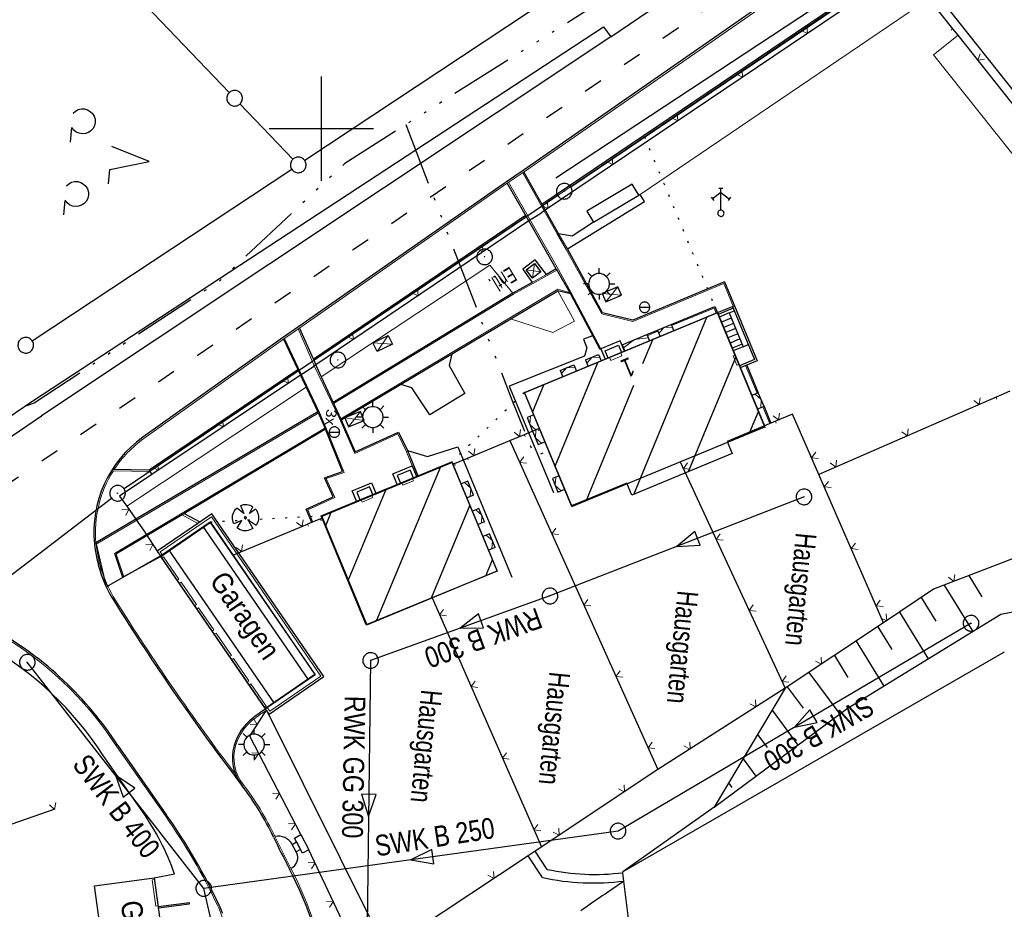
# Model space of a CAD drawing. Extents: x 510932 to 511602, y 463659 to 464636.
# Tile 62 of 81: x 511071 to 511165, y 464425 to 464510. Entities that reach past the tile are written whole.
import ezdxf

# ---------------------------------------------------------------- set-up
doc = ezdxf.new("R2010")
doc.units = 0
doc.header["$LTSCALE"] = 10
doc.header["$MEASUREMENT"] = 0
for name, pattern in [('ACAD_ISO03W100', [30, 12, -18]), ('ACAD_ISO14W100', [25.5, 12, -3, 0.5, -3, 0.5, -3, 0.5, -3]), ('HIDDEN', [0.375, 0.25, -0.125]), ('LT00', [0]), ('PUNKTX2_STR', [0.6, 0.1, -0.5])]:
    doc.linetypes.add(name, pattern=pattern)
doc.layers.get('0').update_dxf_attribs({"linetype": 'LT00'})
for name, color, linetype in [('--EL_DFK_AB_L', 21, 'LT00'), ('--EL_DFK_AB_P', 7, 'LT00'), ('ABWASSERLTG', 24, 'LT00'), ('ABWASSERLTG_FLIEßPF', 26, 'Continuous'), ('ABWASSERLTG_TEXT', 26, 'Continuous'), ('AM_ BÄUME', 250, 'Continuous'), ('AM_AUFNAHME_SYMBOLE', 130, 'Continuous'), ('AM_BOESCH_SCHRAFFUR', 250, 'Continuous'), ('AM_KA_PRUF', 182, 'LT00'), ('AM_STR_LEUC', 80, 'LT00'), ('AM_TEXT_PLANINHALT', 255, 'Continuous'), ('AM_TREPPENSTUFEN', 1, 'Continuous'), ('AM_W_OB_HY', 130, 'LT00'), ('AM_W_SCHIEB', 130, 'LT00'), ('AM_ZAUN', 40, 'Continuous'), ('DFK_AB_L', 21, 'LT00'), ('DFK_AB_P', 7, 'LT00'), ('DFK_BEB_SCHR', 254, 'LT00'), ('DFK_BEBAUUNG', 250, 'LT00'), ('DFK_GZPKT', 250, 'LT00'), ('DFK_HAUSNR', 250, 'LT00'), ('DFK_KATASTER', 250, 'LT00'), ('DFK_NUTZUNG', 250, 'LT00'), ('DFK_NUTZUNGSGRENZE', 70, 'PUNKTX2_STR'), ('DFK_TOPO-ANL', 252, 'LT00'), ('TELEKOM', 210, 'ACAD_ISO14W100'), ('V104_RASTER', 250, 'LT00'), ('WASSERLTG', 130, 'ACAD_ISO03W100')]:
    doc.layers.add(name, color=color, linetype=linetype)
for name, color, linetype, lineweight in [('AM_LINIEN', 1, 'Continuous', 25), ('AM_LINIEN_BELAEGE', 1, 'Continuous', 13), ('AM_LINIEN_DUENN', 1, 'Continuous', 9)]:
    doc.layers.add(name, color=color, linetype=linetype, lineweight=lineweight)
doc.styles.add('1', font='ARIAL.TTF', dxfattribs={"width": 0.8, "height": 1.8})
doc.styles.add('9', font='ARIAL.TTF')
doc.styles.get("Standard").update_dxf_attribs({"font": 'ARIAL.TTF'})
doc.styles.add('Versorgungsltg', font='ARIAL.TTF', dxfattribs={"width": 0.8, "height": 2})

# ---------------------------------------------------------------- blocks, each defined once
blk = doc.blocks.new('SYMB7010')
at = {"color": 0, "linetype": 'ByBlock'}
for points in [[(-0.031408, 0.499213), (-0.093728, 0.49134), (-0.15457, 0.475719), (-0.212975, 0.452595), (-0.268021, 0.422333), (-0.31884, 0.385411), (-0.36463, 0.342411), (-0.40467, 0.29401), (-0.438329, 0.240973), (-0.465074, 0.184136), (-0.484486, 0.124395), (-0.496256, 0.062692), (-0.5002, 0)], [(-0.5002, 0), (-0.496256, -0.062692), (-0.484486, -0.124395), (-0.465075, -0.184136), (-0.438329, -0.240973), (-0.404671, -0.29401), (-0.36463, -0.342411), (-0.31884, -0.385411), (-0.268021, -0.422333), (-0.212975, -0.452595), (-0.154571, -0.475719), (-0.093728, -0.49134), (-0.031408, -0.499213), (0.031408, -0.499213)], [(0.5002, 0), (0.496256, 0.062692), (0.484485, 0.124395), (0.465074, 0.184136), (0.438329, 0.240973), (0.40467, 0.29401), (0.36463, 0.342411), (0.31884, 0.385411), (0.268021, 0.422333), (0.212975, 0.452595), (0.15457, 0.475719), (0.093728, 0.49134), (0.031408, 0.499213), (-0.031408, 0.499213)], [(0.031408, -0.499213), (0.093728, -0.491341), (0.15457, -0.475719), (0.212975, -0.452595), (0.268021, -0.422333), (0.31884, -0.385411), (0.36463, -0.342411), (0.404671, -0.294011), (0.438329, -0.240974), (0.465075, -0.184136), (0.484486, -0.124395), (0.496256, -0.062692), (0.500201, 0)]]:
    blk.add_lwpolyline(points, dxfattribs=at)
blk = doc.blocks.new('SYMB0003')
at = {"color": 0, "linetype": 'ByBlock'}
for p, q in [((-0.015712, 0), (0.010166, 0.012015)), ((0, -0.021257), (-0.015712, 0)), ((0.010166, 0.012015), (0, -0.021257))]:
    blk.add_line(p, q, dxfattribs=at)
for points in [[(-0.031395, 0.499013), (-0.093691, 0.491144), (-0.154509, 0.475528), (-0.21289, 0.452414), (-0.267913, 0.422164), (-0.318712, 0.385257), (-0.364484, 0.342274), (-0.404509, 0.293893), (-0.438154, 0.240877), (-0.464888, 0.184062), (-0.484292, 0.124345), (-0.496058, 0.062667), (-0.5, 0)], [(-0.5, 0), (-0.496058, -0.062667), (-0.484292, -0.124345), (-0.464888, -0.184062), (-0.438154, -0.240877), (-0.404509, -0.293893), (-0.364485, -0.342274), (-0.318712, -0.385257), (-0.267914, -0.422164), (-0.21289, -0.452414), (-0.154509, -0.475529), (-0.093691, -0.491144), (-0.031395, -0.499014), (0.031395, -0.499014)], [(0.5, 0), (0.496057, 0.062667), (0.484292, 0.124345), (0.464888, 0.184062), (0.438153, 0.240877), (0.404509, 0.293893), (0.364484, 0.342274), (0.318712, 0.385257), (0.267913, 0.422164), (0.21289, 0.452414), (0.154509, 0.475528), (0.093691, 0.491144), (0.031395, 0.499013), (-0.031395, 0.499013)], [(0.031395, -0.499014), (0.093691, -0.491144), (0.154509, -0.475529), (0.21289, -0.452414), (0.267914, -0.422164), (0.318712, -0.385257), (0.364485, -0.342274), (0.404509, -0.293893), (0.438154, -0.240877), (0.464889, -0.184062), (0.484292, -0.124345), (0.496058, -0.062667), (0.5, 0)]]:
    blk.add_lwpolyline(points, dxfattribs=at)
blk = doc.blocks.new('ABWASSER-FLIEßPF')
at = {"layer": 'ABWASSERLTG_FLIEßPF'}
for p, q in [((0, 0), (-2.109, 0.703)), ((-2.109, 0.703), (-2.109, -0.703)), ((-2.109, -0.703), (0, 0))]:
    blk.add_line(p, q, dxfattribs=at)
blk = doc.blocks.new('ZAUN500', base_point=(511218.882141, 464350.898764))
at = {"layer": 'AM_ZAUN', "lineweight": 0}
for q in [(511218.552141, 464351.470341), (511219.212141, 464351.470341)]:
    blk.add_line((511218.882141, 464350.898764), q, dxfattribs=at)
blk = doc.blocks.new('SYMB1122')
at = {"color": 0, "linetype": 'ByBlock'}
for p, q in [((0.311075, 0.391979), (0.09863, 0.092887)), ((0.09863, 0.092887), (0.418246, 0.260377)), ((-0.475333, -0.172973), (-0.166954, -0.06134)), ((-0.166954, -0.06134), (-0.386962, -0.319059)), ((0.008901, -0.038997), (0.02494, -0.031273)), ((0.377481, -0.336756), (0.093097, -0.145464)), ((0.093097, -0.145464), (0.215406, -0.456826)), ((0.022929, -0.501191), (-0.043246, -0.49913))]:
    blk.add_line(p, q, dxfattribs=at)
for points in [[(-0.316293, 0.394214), (-0.150355, 0.155979), (-0.405806, 0.30112)], [(-0.316355, 0.394287), (-0.266036, 0.429988), (-0.211684, 0.459185), (-0.154136, 0.481431), (-0.094277, 0.496382), (-0.033028, 0.50381), (0.028669, 0.503599)], [(0.028669, 0.503599), (0.089866, 0.495753), (0.149621, 0.480392), (0.207015, 0.457753), (0.261166, 0.428184), (0.31124, 0.39214)], [(-0.508141, 0.010932), (-0.503002, 0.073258), (-0.489922, 0.134413), (-0.469118, 0.19339), (-0.440931, 0.249215), (-0.405825, 0.300971)], [(-0.475728, -0.172816), (-0.494391, -0.113127), (-0.505255, -0.05154), (-0.508141, 0.010932)], [(-0.02494, 0.031273), (-0.036039, 0.017355), (-0.04, 0)], [(-0.04, 0), (-0.036039, -0.017355), (-0.02494, -0.031273), (-0.008901, -0.038997), (0.008901, -0.038997)], [(0.008901, 0.038997), (-0.008901, 0.038997), (-0.02494, 0.031273)], [(0.04, 0), (0.036039, 0.017355), (0.02494, 0.031273), (0.008901, 0.038997)], [(0.02494, -0.031273), (0.036039, -0.017355), (0.04, 0)], [(0.418338, 0.260323), (0.450658, 0.204641), (0.475368, 0.14519), (0.492037, 0.083003), (0.500376, 0.019163), (0.500238, -0.045218), (0.491628, -0.109022), (0.474694, -0.171137), (0.449731, -0.230483), (0.417173, -0.286026), (0.377588, -0.336801)], [(-0.043246, -0.49913), (-0.108608, -0.48859), (-0.172076, -0.469745), (-0.232599, -0.442906), (-0.289176, -0.408519), (-0.340869, -0.367153), (-0.386823, -0.319492)], [(0.215414, -0.456858), (0.153338, -0.479878), (0.088821, -0.494738), (0.022929, -0.501191)]]:
    blk.add_lwpolyline(points, dxfattribs=at)
blk = doc.blocks.new('SYMB0704')
at = {"color": 0, "linetype": 'ByBlock'}
for p, q in [((-0.070711, 0.070711), (-0.106066, 0.106066)), ((0, 0.1), (0, 0.15)), ((0.070711, 0.070711), (0.106066, 0.106066)), ((-0.1, 0), (-0.15, 0)), ((0.1, 0), (0.15, 0)), ((-0.070711, -0.070711), (-0.106066, -0.106066)), ((0.070711, -0.070711), (0.106066, -0.106066)), ((0, -0.1), (0, -0.15))]:
    blk.add_line(p, q, dxfattribs=at)
for points in [[(0.014231, 0.098982), (-0.014232, 0.098982), (-0.041542, 0.090963), (-0.065486, 0.075575), (-0.084125, 0.054064), (-0.095949, 0.028173), (-0.1, 0)], [(0.1, 0), (0.095949, 0.028173), (0.084125, 0.054064), (0.065486, 0.075575), (0.041542, 0.090963), (0.014231, 0.098982)], [(-0.1, 0), (-0.095949, -0.028173), (-0.084125, -0.054064), (-0.065486, -0.075575), (-0.041541, -0.090963), (-0.014231, -0.098982), (0.014232, -0.098982), (0.041542, -0.090963), (0.065486, -0.075575), (0.084125, -0.054064), (0.095949, -0.028173), (0.1, 0)]]:
    blk.add_lwpolyline(points, dxfattribs=at)
blk = doc.blocks.new('SYMB1119')
at = {"color": 0, "linetype": 'ByBlock'}
blk.add_line((-0.5, 0), (0.5, 0), dxfattribs=at)
for points in [[(-0.031395, 0.499013), (-0.093691, 0.491144), (-0.154509, 0.475528), (-0.21289, 0.452414), (-0.267913, 0.422164), (-0.318712, 0.385257), (-0.364484, 0.342274), (-0.404509, 0.293893), (-0.438154, 0.240877), (-0.464888, 0.184062), (-0.484292, 0.124345), (-0.496058, 0.062667), (-0.5, 0)], [(-0.5, 0), (-0.496058, -0.062667), (-0.484292, -0.124345), (-0.464888, -0.184062), (-0.438154, -0.240877), (-0.404509, -0.293893), (-0.364485, -0.342274), (-0.318712, -0.385257), (-0.267914, -0.422164), (-0.21289, -0.452414), (-0.154509, -0.475529), (-0.093691, -0.491144), (-0.031395, -0.499014), (0.031395, -0.499014)], [(0.5, 0), (0.496057, 0.062667), (0.484292, 0.124345), (0.464888, 0.184062), (0.438153, 0.240877), (0.404509, 0.293893), (0.364484, 0.342274), (0.318712, 0.385257), (0.267913, 0.422164), (0.21289, 0.452414), (0.154509, 0.475528), (0.093691, 0.491144), (0.031395, 0.499013), (-0.031395, 0.499013)], [(0.031395, -0.499014), (0.093691, -0.491144), (0.154509, -0.475529), (0.21289, -0.452414), (0.267914, -0.422164), (0.318712, -0.385257), (0.364485, -0.342274), (0.404509, -0.293893), (0.438154, -0.240877), (0.464889, -0.184062), (0.484292, -0.124345), (0.496058, -0.062667), (0.5, 0)]]:
    blk.add_lwpolyline(points, dxfattribs=at)
blk = doc.blocks.new('SYMB1247')
at = {"color": 0, "linetype": 'ByBlock'}
for p, q in [((0, 1), (-0.4, 0.7)), ((-0.1, 1.2), (0.1, 1.2)), ((0, 0.15), (0, 1.2)), ((0, 1), (0.4, 0.7)), ((-0.46, 0.78), (-0.34, 0.62)), ((0.46, 0.78), (0.34, 0.62)), ((0.026047, 0.147721), (-0.008722, 0.149746))]:
    blk.add_line(p, q, dxfattribs=at)
for points in [[(-0.008722, 0.149746), (-0.04302, 0.143698), (-0.075, 0.129904), (-0.102936, 0.109106), (-0.125323, 0.082426), (-0.140954, 0.051303), (-0.148986, 0.017414), (-0.148986, -0.017414)], [(-0.008722, -0.149746), (0.026047, -0.147721), (0.059412, -0.137732), (0.089574, -0.120318), (0.114907, -0.096418), (0.134045, -0.06732), (0.145957, -0.034592), (0.15, 0)], [(0.15, 0), (0.145957, 0.034592), (0.134045, 0.06732), (0.114907, 0.096418), (0.089574, 0.120318), (0.059412, 0.137732), (0.026047, 0.147721)], [(-0.148986, -0.017414), (-0.140954, -0.051303), (-0.125323, -0.082426), (-0.102936, -0.109106), (-0.075, -0.129904), (-0.04302, -0.143698), (-0.008722, -0.149746)]]:
    blk.add_lwpolyline(points, dxfattribs=at)
blk = doc.blocks.new('SYMB7201')
at = {"color": 0, "linetype": 'ByBlock'}
for p, q in [((0, 0.385), (-0.11, 0.015)), ((-0.255, -0.385), (-0.115, -0.385)), ((0.445, -0.385), (0.585, -0.385))]:
    blk.add_line(p, q, dxfattribs=at)
for points in [[(0.25, 0.015), (0.11, 0.015), (0, 0.385)], [(-0.393816, -0.383308), (-0.416239, -0.362945), (-0.432849, -0.337617), (-0.442589, -0.308936), (-0.444836, -0.27873), (-0.439449, -0.248923), (-0.426769, -0.221415), (-0.407606, -0.197958), (-0.38318, -0.180047), (-0.355047, -0.168823), (-0.325, -0.165), (-0.294953, -0.168823), (-0.26682, -0.180047), (-0.242394, -0.197959), (-0.223231, -0.221415), (-0.210551, -0.248923), (-0.205164, -0.27873), (-0.207411, -0.308936), (-0.21715, -0.337617), (-0.233761, -0.362945), (-0.256184, -0.383308)], [(0.306185, -0.383308), (0.283761, -0.362945), (0.267151, -0.337617), (0.257411, -0.308936), (0.255164, -0.27873), (0.260552, -0.248923), (0.273231, -0.221415), (0.292394, -0.197958), (0.31682, -0.180047), (0.344953, -0.168823), (0.375, -0.165), (0.405047, -0.168823), (0.43318, -0.180047), (0.457606, -0.197959), (0.476769, -0.221415), (0.489449, -0.248923), (0.494836, -0.27873), (0.492589, -0.308936), (0.48285, -0.337617), (0.466239, -0.362945), (0.443816, -0.383308)]]:
    blk.add_lwpolyline(points, dxfattribs=at)

msp = doc.modelspace()

# ---------------------------------------------------------------- linework, layer by layer
at = {"layer": '--EL_DFK_AB_L'}
for p, q in [((511123.892, 464494.419), (511155.649, 464515.861)), ((511156.736, 464515.692), (511199.324, 464461.958)), ((511122.649, 464493.58), (511081.091, 464465.47)), ((511058.405, 464448.087), (511079.876, 464464.592))]:
    msp.add_line(p, q, dxfattribs=at)
at = {"layer": 'ABWASSERLTG'}
for points in [[(511122.459, 464495.266), (511184.549, 464536.203), (511213.131, 464554.116), (511242.238, 464572.608), (511281.604, 464584.406), (511284.616, 464595.971), (511318.785, 464591.232), (511361.253, 464589.505), (511391.403, 464589.083), (511423.016, 464589.189)], [(511146.248, 464464.7), (511121.906, 464455.203)], [(511121.906, 464455.203), (511104.719, 464449.018)], [(511162.256, 464452.582), (511128.43, 464432.666)], [(511088.727, 464427.175), (511071.822, 464448.848)], [(511104.719, 464449.018), (511104.254, 464413.503)], [(511128.43, 464432.666), (511088.727, 464427.175)], [(511094.977, 464400.131), (511088.727, 464427.175)]]:
    msp.add_lwpolyline(points, dxfattribs=at)
at = {"layer": 'AM_BOESCH_SCHRAFFUR'}
for p, q in [((511162.058, 464457.159), (511163.302, 464455.135)), ((511159.688, 464456.241), (511162.415, 464451.803)), ((511157.485, 464455.051), (511158.885, 464452.773)), ((511155.41, 464453.652), (511158.155, 464449.185)), ((511153.333, 464452.258), (511154.679, 464450.067)), ((511151.248, 464450.875), (511153.895, 464446.568)), ((511149.163, 464449.493), (511150.464, 464447.376)), ((511146.722, 464447.874), (511149.679, 464443.885)), ((511144.635, 464446.49), (511146.153, 464444.443)), ((511143.185, 464444.249), (511145.662, 464440.908)), ((511141.796, 464441.925), (511142.725, 464440.672)), ((511140.407, 464439.601), (511141.646, 464437.93)), ((511139.018, 464437.276), (511139.328, 464436.859))]:
    msp.add_line(p, q, dxfattribs=at)
at = {"layer": 'AM_LINIEN'}
for p, q in [((511121.136, 464492.75), (511155.727, 464516.163)), ((511119.408, 464495.833), (511121.456, 464492.179)), ((511119.876, 464491.147), (511117.805, 464494.77)), ((511129.787, 464494.688), (511125.442, 464492.084)), ((511130.422, 464493.628), (511129.787, 464494.688)), ((511126.077, 464491.024), (511130.422, 464493.628)), ((511099.211, 464477.91), (511119.567, 464491.688)), ((511121.456, 464492.179), (511122.723, 464489.918)), ((511125.442, 464492.084), (511126.077, 464491.024)), ((511119.876, 464491.147), (511099.459, 464477.344)), ((511120.167, 464491.344), (511119.876, 464491.147)), ((511122.508, 464486.544), (511119.876, 464491.147)), ((511120.496, 464487.426), (511119.303, 464486.511)), ((511119.635, 464486.471), (511120.437, 464487.069)), ((511120.437, 464487.069), (511121.035, 464486.267)), ((511121.581, 464486.012), (511120.496, 464487.426)), ((511119.303, 464486.511), (511120.206, 464485.26)), ((511120.233, 464485.669), (511119.635, 464486.471)), ((511121.035, 464486.267), (511120.233, 464485.669)), ((511122.508, 464486.544), (511121.581, 464486.012)), ((511122.508, 464486.544), (511123.858, 464484.152)), ((511120.206, 464485.26), (511118.343, 464484.236)), ((511138.618, 464485.302), (511139.576, 464483.023)), ((511118.343, 464484.236), (511101.115, 464473.755)), ((511101.907, 464472.087), (511122.674, 464484.465)), ((511123.858, 464484.152), (511122.674, 464484.465)), ((511123.858, 464484.152), (511126.676, 464478.846)), ((511128.402, 464484.837), (511126.915, 464484.192)), ((511126.915, 464484.192), (511127.261, 464483.394)), ((511127.261, 464483.394), (511128.748, 464484.039)), ((511128.748, 464484.039), (511128.402, 464484.837)), ((511139.391, 464482.947), (511139.576, 464483.023)), ((511139.576, 464483.023), (511141.759, 464477.745)), ((511137.953, 464482.35), (511119.474, 464474.684)), ((511133.518, 464481.227), (511137.697, 464482.96)), ((511137.697, 464482.96), (511137.95, 464482.349)), ((511137.947, 464482.364), (511139.391, 464482.947)), ((511137.947, 464482.364), (511137.953, 464482.35)), ((511142.484, 464471.428), (511137.953, 464482.35)), ((511139.067, 464482.33), (511138.124, 464481.939)), ((511139.067, 464482.33), (511139.562, 464482.535)), ((511139.067, 464482.33), (511140.412, 464479.088)), ((511139.391, 464482.947), (511141.503, 464477.856)), ((511132.196, 464480.678), (511133.518, 464481.227)), ((511133.518, 464481.227), (511133.772, 464480.616)), ((511097.909, 464480.885), (511099.459, 464477.344)), ((511128.828, 464479.281), (511131.179, 464480.256)), ((511131.179, 464480.256), (511132.196, 464480.678)), ((511131.179, 464480.256), (511131.432, 464479.645)), ((511132.196, 464480.678), (511132.242, 464480.568)), ((511132.242, 464480.568), (511132.45, 464480.067)), ((511096.287, 464479.958), (511082.887, 464470.411)), ((511096.357, 464479.811), (511097.99, 464476.375)), ((511104.941, 464479.48), (511106.41, 464480.173)), ((511105.333, 464478.65), (511104.941, 464479.48)), ((511106.802, 464479.343), (511105.333, 464478.65)), ((511106.41, 464480.173), (511106.802, 464479.343)), ((511125.987, 464480.143), (511125.107, 464479.803)), ((511125.107, 464479.803), (511125.452, 464478.978)), ((511128.635, 464479.66), (511126.787, 464478.893)), ((511129.051, 464478.657), (511128.635, 464479.66)), ((511128.798, 464479.269), (511128.828, 464479.281)), ((511128.828, 464479.281), (511129.082, 464478.67)), ((511140.412, 464479.088), (511140.907, 464479.293)), ((511125.452, 464478.978), (511125.23, 464478.198)), ((511125.303, 464477.833), (511126.563, 464478.356)), ((511126.563, 464478.356), (511126.822, 464477.732)), ((511126.787, 464478.893), (511126.676, 464478.846)), ((511126.787, 464478.893), (511127.203, 464477.89)), ((511140.412, 464479.088), (511139.469, 464478.697)), ((511125.23, 464478.198), (511118.003, 464475.308)), ((511122.875, 464476.826), (511124.186, 464477.37)), ((511124.186, 464477.37), (511124.445, 464476.746)), ((511125.303, 464477.833), (511125.561, 464477.209)), ((511141.503, 464477.856), (511140.065, 464477.259)), ((511141.759, 464477.745), (511140.142, 464477.074)), ((511083.506, 464467.28), (511097.735, 464476.911)), ((511099.459, 464477.344), (511099.254, 464477.206)), ((511099.459, 464477.344), (511099.524, 464477.195)), ((511099.524, 464477.195), (511099.992, 464476.193)), ((511122.875, 464476.826), (511123.134, 464476.202)), ((511140.769, 464477.335), (511141.869, 464474.684)), ((511097.99, 464476.375), (511098.158, 464476.022)), ((511098.158, 464476.022), (511098.535, 464475.224)), ((511099.992, 464476.193), (511101.907, 464472.087)), ((511098.535, 464475.224), (511099.655, 464472.848)), ((511118.003, 464475.308), (511122.235, 464465.107)), ((511119.474, 464474.684), (511124.005, 464463.762)), ((511141.869, 464474.684), (511141.241, 464474.423)), ((511142.417, 464473.363), (511141.869, 464474.684)), ((511164.661, 464474.252), (511147.672, 464466.859)), ((511099.655, 464472.848), (511082.227, 464462.551)), ((511099.655, 464472.848), (511100.381, 464471.177)), ((511103.762, 464472.877), (511102.259, 464472.282)), ((511104.1, 464472.024), (511103.762, 464472.877)), ((511142.417, 464473.363), (511141.789, 464473.102)), ((511142.417, 464473.363), (511143.077, 464471.772)), ((511101.907, 464472.087), (511103.254, 464469.032)), ((511102.259, 464472.282), (511102.597, 464471.429)), ((511102.597, 464471.429), (511104.1, 464472.024)), ((511145.154, 464472.633), (511143.504, 464471.949)), ((511147.672, 464466.859), (511145.154, 464472.633)), ((511100.381, 464471.177), (511086.649, 464462.993)), ((511120.751, 464471.215), (511120.89, 464471.272)), ((511124.005, 464463.762), (511142.484, 464471.428)), ((511114.002, 464468.419), (511118.061, 464470.1)), ((511118.061, 464470.1), (511119.457, 464470.679)), ((511118.061, 464470.1), (511132.248, 464438.557)), ((511108.25, 464469.134), (511109.278, 464466.652)), ((511113.07, 464469.498), (511118.238, 464457.02)), ((511112.549, 464468.007), (511100.049, 464462.83)), ((511116.86, 464457.599), (511112.549, 464468.007)), ((511134.393, 464468.072), (511144.451, 464446.368)), ((511079.972, 464467.354), (511083.506, 464467.28)), ((511083.506, 464467.28), (511083.551, 464467.129)), ((511083.551, 464467.129), (511083.743, 464466.841)), ((511112.743, 464467.898), (511112.604, 464467.84)), ((511114.033, 464466.199), (511113.406, 464465.94)), ((511114.582, 464464.872), (511114.033, 464466.199)), ((511153.881, 464452.621), (511147.672, 464466.859)), ((511114.582, 464464.872), (511113.955, 464464.612)), ((511115.101, 464463.593), (511114.483, 464463.337)), ((511115.638, 464462.299), (511115.101, 464463.593)), ((511082.227, 464462.551), (511078.402, 464460.292)), ((511086.649, 464462.993), (511080.31, 464459.213)), ((511086.849, 464463.111), (511088.341, 464462.293)), ((511089.507, 464463.08), (511088.168, 464462.16)), ((511100.235, 464447.476), (511089.507, 464463.08)), ((511099.919, 464462.587), (511100.116, 464462.669)), ((511100.049, 464462.83), (511104.36, 464452.422)), ((511115.638, 464462.299), (511115.02, 464462.043)), ((511088.168, 464462.16), (511084.279, 464459.485)), ((511084.61, 464458.985), (511089.353, 464462.246)), ((511089.353, 464462.246), (511099.401, 464447.631)), ((511091.512, 464459.105), (511098.68, 464462.074)), ((511083.072, 464461.309), (511084.279, 464459.485)), ((511116.112, 464461.173), (511115.487, 464460.914)), ((511116.654, 464459.864), (511116.112, 464461.173)), ((511084.279, 464459.485), (511084.61, 464458.985)), ((511116.654, 464459.864), (511116.029, 464459.605)), ((511080.31, 464459.213), (511081.034, 464457.025)), ((511084.61, 464458.985), (511081.034, 464457.025)), ((511094.658, 464444.37), (511084.61, 464458.985)), ((511104.36, 464452.422), (511116.86, 464457.599)), ((511165.103, 464453.455), (511190.009, 464458.305)), ((511110.61, 464455.01), (511121.078, 464431.142)), ((511150.397, 464444.418), (511165.103, 464453.455)), ((511165.443, 464449.808), (511128.879, 464428.754)), ((511099.401, 464447.631), (511094.658, 464444.37)), ((511094.998, 464443.876), (511100.235, 464447.476)), ((511144.451, 464446.368), (511137.629, 464434.952)), ((511094.998, 464443.876), (511094.658, 464444.37)), ((511137.629, 464434.952), (511150.397, 464444.418)), ((511093.142, 464441.761), (511094.738, 464444.243)), ((511094.738, 464444.243), (511106.19, 464421.259)), ((511098.041, 464432.324), (511093.142, 464441.761)), ((511080.495, 464440.877), (511085.172, 464434.2)), ((511137.629, 464434.952), (511128.879, 464428.754)), ((511074.453, 464434.755), (511060.256, 464429.843)), ((511097.424, 464432.003), (511098.041, 464432.324)), ((511098.041, 464432.324), (511098.798, 464430.868)), ((511097.195, 464431.395), (511097.618, 464431.63)), ((511097.59, 464430.684), (511097.195, 464431.395)), ((511098.181, 464430.547), (511097.424, 464432.003)), ((511097.618, 464431.63), (511097.994, 464430.908)), ((511097.994, 464430.908), (511097.59, 464430.684)), ((511098.798, 464430.868), (511098.181, 464430.547)), ((511103.869, 464420.169), (511098.798, 464430.868)), ((511121.187, 464428.215), (511119.805, 464430.297)), ((511121.628, 464428.997), (511120.471, 464430.739)), ((511083.975, 464428.195), (511085.919, 464428.579)), ((511128.888, 464428.681), (511128.879, 464428.754)), ((511128.99, 464427.876), (511128.888, 464428.681)), ((511078.271, 464427.431), (511083.975, 464428.195)), ((511079.032, 464421.749), (511078.271, 464427.431)), ((511083.975, 464428.195), (511085.537, 464416.527)), ((511130.688, 464414.494), (511128.99, 464427.876)), ((511087.364, 464425.8), (511084.349, 464425.399)), ((511084.4, 464425.31), (511087.377, 464425.706)), ((511087.377, 464425.706), (511087.364, 464425.8))]:
    msp.add_line(p, q, dxfattribs=at)
at = {"layer": 'AM_LINIEN', "linetype": 'HIDDEN'}
for p, q in [((511120.167, 464491.344), (511121.137, 464491.964)), ((511139.458, 464482.785), (511138.02, 464482.188)), ((511098.221, 464476.529), (511099.254, 464477.206)), ((511165.98, 464474.826), (511164.661, 464474.252)), ((511143.504, 464471.949), (511142.449, 464471.511)), ((511119.457, 464470.679), (511120.751, 464471.215)), ((511112.743, 464467.898), (511114.002, 464468.419)), ((511082.415, 464462.284), (511083.072, 464461.309)), ((511099.919, 464462.587), (511098.68, 464462.074))]:
    msp.add_line(p, q, dxfattribs=at)
at = {"layer": 'AM_LINIEN'}
for points in [[(511152.507, 464519.056), (511119.33, 464495.973), (511117.725, 464494.909), (511097.844, 464481.034), (511096.287, 464479.958)], [(511212.598, 464404.558), (511210.121, 464431.623), (511208.29, 464449.333), (511194.773, 464466.322), (511182.403, 464481.962), (511173.648, 464493.029), (511161.006, 464508.939), (511160.508, 464509.566), (511158.53, 464512.046), (511158.207, 464512.454), (511155.874, 464515.4), (511121.456, 464492.179), (511121.137, 464491.964)], [(511138.618, 464485.302), (511129.844, 464481.635), (511126.941, 464482.35), (511123.57, 464488.476), (511130.979, 464492.996), (511130.537, 464493.698), (511130.422, 464493.628)], [(511126.077, 464491.024), (511124.03, 464489.685), (511122.723, 464489.918)], [(511127.49, 464478.009), (511127.198, 464478.713), (511128.48, 464479.245), (511128.772, 464478.541)], [(511112.492, 464478.396), (511112.237, 464477.299), (511113.753, 464474.612), (511110.393, 464472.562), (511108.657, 464475.163), (511107.61, 464475.486)], [(511098.221, 464476.529), (511097.99, 464476.375), (511083.743, 464466.841), (511080.659, 464464.777), (511081.351, 464463.795), (511082.227, 464462.551), (511082.415, 464462.284)], [(511120.353, 464472.565), (511119.706, 464472.297), (511120.243, 464471.004), (511120.889, 464471.272)], [(511099.076, 464462.238), (511098.549, 464463.529), (511101.118, 464464.695), (511100.303, 464466.519), (511102.039, 464467.123), (511100.381, 464471.177)], [(511103.254, 464469.032), (511107.379, 464470.909), (511108.25, 464469.134), (511110.154, 464468.586), (511113.07, 464469.498)], [(511120.243, 464471.004), (511120.779, 464469.711), (511121.426, 464469.979)], [(511107.302, 464465.834), (511106.859, 464466.905), (511108.707, 464467.67), (511109.15, 464466.599)], [(511108.845, 464466.473), (511108.516, 464467.267), (511107.278, 464466.754), (511107.607, 464465.96)], [(511194.773, 464466.322), (511191.566, 464465.541), (511172.256, 464460.835), (511169.535, 464460.053), (511158.659, 464455.843), (511153.881, 464452.621), (511144.451, 464446.368), (511132.248, 464438.557), (511120.471, 464430.739), (511119.805, 464430.297), (511106.19, 464421.259), (511103.869, 464420.169), (511101.315, 464418.236), (511103.048, 464406.334)], [(511103.41, 464464.222), (511102.966, 464465.293), (511104.814, 464466.058), (511105.258, 464464.987)], [(511122.779, 464466.718), (511122.132, 464466.45), (511122.669, 464465.156), (511123.315, 464465.425)], [(511104.953, 464464.861), (511104.624, 464465.655), (511103.386, 464465.142), (511103.715, 464464.348)], [(511128.99, 464427.876), (511128.737, 464427.69), (511128.481, 464427.508), (511128.224, 464427.328), (511127.965, 464427.151), (511127.705, 464426.975), (511127.445, 464426.8), (511127.184, 464426.626), (511126.922, 464426.452), (511126.661, 464426.278), (511126.401, 464426.104), (511126.141, 464425.928), (511125.882, 464425.75), (511125.625, 464425.57), (511125.369, 464425.388), (511125.116, 464425.202), (511124.865, 464425.013)]]:
    msp.add_lwpolyline(points, dxfattribs=at)
msp.add_lwpolyline([(511082.846, 464434.558), (511079.085, 464439.927, 0.120778), (511067.917, 464450.458, 0.14648), (511063.159, 464451.546, 0.042037), (511061.537, 464451.3, 0.131504), (511052.368, 464446.342), (511045.368, 464440.867)], format="xyb", dxfattribs=at)
for centre, radius, start, end in [((511089.373, 464461.307), 11.178, 125.46866, 185.81948), ((511090.847, 464461.458), 12.659, 185.81948, 211.98008), ((511270.407, 464573.573), 224.347, 211.98008, 217.4845), ((511052.02, 464422.412), 33.937, 32.96152, 60.45511), ((511102.846, 464431.426), 15.316, 122.31571, 127.99613), ((511096.591, 464439.433), 5.156, 127.99613, 163.79134), ((511095.731, 464439.683), 4.26, 163.79134, 218.20985), ((511070.56, 464420.312), 27.501, 25.37565, 37.48425), ((511062.577, 464420.36), 24.747, 19.39756, 35.00987), ((511035.738, 464399.573), 60.355, 25.50136, 35.00987), ((511174.3, 464469.517), 87.316, 205.37565, 207.63518), ((511095.842, 464430.643), 1.548, 29.0546, 101.10935), ((511096.584, 464430.125), 1.151, 295.41443, 29.0546), ((511065.309, 464412.453), 35.709, 8.86818, 27.63518), ((511126.18, 464450.026), 21.516, 257.78782, 277.23111), ((511126.079, 464450.819), 23.127, 257.78782, 277.23111), ((511082.009, 464421.645), 9.09, 20.04392, 25.50136)]:
    msp.add_arc(centre, radius, start, end, dxfattribs=at)
at = {"layer": 'AM_LINIEN_BELAEGE'}
for p, q in [((511158.207, 464512.454), (511130.537, 464493.698)), ((511158.657, 464507.073), (511161.006, 464508.939)), ((511171.676, 464490.688), (511158.657, 464507.073)), ((511122.723, 464489.918), (511123.57, 464488.476)), ((511099.992, 464476.193), (511116.128, 464486.925)), ((511120.206, 464485.26), (511121.581, 464486.012)), ((511081.351, 464463.795), (511098.535, 464475.224))]:
    msp.add_line(p, q, dxfattribs=at)
at = {"layer": 'AM_LINIEN_DUENN'}
for p, q in [((511152.598, 464518.925), (511119.42, 464495.841)), ((511121.21, 464492.619), (511155.811, 464516.039)), ((511160.508, 464509.566), (511160.352, 464509.441)), ((511119.42, 464495.841), (511117.815, 464494.777)), ((511117.815, 464494.777), (511097.935, 464480.903)), ((511117.93, 464494.853), (511122.713, 464486.488)), ((511099.272, 464477.77), (511119.641, 464491.557)), ((511118.343, 464484.236), (511116.128, 464486.925)), ((511123.939, 464484.255), (511122.713, 464486.488)), ((511122.656, 464484.594), (511101.856, 464472.196)), ((511123.776, 464484.298), (511122.656, 464484.594)), ((511124.261, 464481.557), (511122.674, 464484.465)), ((511123.939, 464484.255), (511126.787, 464478.893)), ((511133.564, 464481.116), (511137.632, 464482.803)), ((511137.632, 464482.803), (511137.839, 464482.303)), ((511118.126, 464481.754), (511122.185, 464480.461)), ((511122.185, 464480.461), (511124.261, 464481.557)), ((511097.935, 464480.903), (511096.379, 464479.827)), ((511099.387, 464477.133), (511097.784, 464480.798)), ((511131.225, 464480.146), (511132.242, 464480.568)), ((511096.379, 464479.827), (511082.98, 464470.281)), ((511096.456, 464479.882), (511098.266, 464476.073)), ((511128.804, 464478.23), (511128.689, 464478.507)), ((511128.844, 464479.158), (511128.874, 464479.17)), ((511139.637, 464478.29), (511139.453, 464478.213)), ((511139.453, 464478.213), (511139.82, 464477.327)), ((511140.005, 464477.404), (511139.82, 464477.327)), ((511083.551, 464467.129), (511097.8, 464476.774)), ((511101.755, 464472.135), (511099.387, 464477.133)), ((511140.658, 464477.289), (511141.758, 464474.638)), ((511098.266, 464476.073), (511099.81, 464472.8)), ((511141.56, 464474.556), (511142.143, 464474.023)), ((511142.143, 464474.023), (511142.108, 464473.235)), ((511164.661, 464474.252), (511164.741, 464474.069)), ((511099.703, 464472.737), (511078.415, 464460.16)), ((511099.81, 464472.8), (511100.439, 464471.351)), ((511102.597, 464471.429), (511103.762, 464472.877)), ((511142.306, 464473.317), (511142.966, 464471.726)), ((511102.259, 464472.282), (511104.1, 464472.024)), ((511143.504, 464471.949), (511143.581, 464471.764)), ((511100.333, 464471.288), (511080.166, 464459.267)), ((511120.751, 464471.215), (511120.827, 464471.03)), ((511142.449, 464471.511), (511142.526, 464471.327)), ((511119.457, 464470.679), (511119.534, 464470.494)), ((511108.166, 464469.033), (511108.707, 464467.67)), ((511114.002, 464468.419), (511114.079, 464468.235)), ((511080.065, 464467.202), (511083.551, 464467.129)), ((511112.743, 464467.898), (511112.82, 464467.713)), ((511113.719, 464466.07), (511114.307, 464465.535)), ((511114.307, 464465.535), (511114.269, 464464.742)), ((511114.792, 464463.465), (511115.369, 464462.946)), ((511086.649, 464462.993), (511088.168, 464462.16)), ((511099.919, 464462.587), (511099.995, 464462.402)), ((511115.369, 464462.946), (511115.329, 464462.171)), ((511098.68, 464462.074), (511098.757, 464461.889)), ((511115.8, 464461.043), (511116.383, 464460.519)), ((511116.383, 464460.519), (511116.342, 464459.735)), ((511080.166, 464459.267), (511080.927, 464456.966)), ((511081.034, 464457.025), (511080.927, 464456.966)), ((511094.658, 464444.37), (511094.738, 464444.243)), ((511084.021, 464435.582), (511084.144, 464435.668)), ((511085.049, 464434.114), (511085.172, 464434.2))]:
    msp.add_line(p, q, dxfattribs=at)
at = {"layer": 'AM_LINIEN_DUENN', "linetype": 'HIDDEN'}
for p, q in [((511120.233, 464485.669), (511120.437, 464487.069)), ((511119.635, 464486.471), (511121.035, 464486.267)), ((511126.915, 464484.192), (511128.748, 464484.039)), ((511127.261, 464483.394), (511128.402, 464484.837)), ((511106.802, 464479.343), (511104.941, 464479.48)), ((511105.333, 464478.65), (511106.41, 464480.173))]:
    msp.add_line(p, q, dxfattribs=at)
at = {"layer": 'AM_LINIEN_DUENN'}
for points in [[(511119.308, 464495.767), (511122.619, 464489.858), (511123.466, 464488.417), (511126.861, 464482.246), (511129.854, 464481.509), (511138.554, 464485.145), (511139.465, 464482.977)], [(511101.177, 464473.652), (511118.403, 464484.132), (511120.264, 464485.155), (511121.64, 464485.907), (511122.567, 464486.439)], [(511132.323, 464480.373), (511132.857, 464480.953), (511133.645, 464480.921)], [(511128.955, 464478.976), (511130.004, 464479.769), (511131.306, 464479.951)], [(511125.432, 464477.521), (511125.933, 464478.095), (511126.692, 464478.044)], [(511127.611, 464478.06), (511127.726, 464477.783), (511128.804, 464478.23)], [(511123.004, 464476.514), (511123.53, 464477.098), (511124.315, 464477.058)], [(511108.166, 464469.033), (511107.323, 464470.752), (511103.193, 464468.872), (511101.755, 464472.135)], [(511120.03, 464472.431), (511119.975, 464471.651), (511120.566, 464471.138), (511120.511, 464470.357), (511121.103, 464469.845)], [(511100.439, 464471.351), (511102.198, 464467.051), (511100.466, 464466.449), (511101.276, 464464.635), (511098.704, 464463.467), (511099.187, 464462.284)], [(511107.713, 464466.004), (511107.79, 464465.82), (511108.816, 464466.244), (511108.739, 464466.429)], [(511122.456, 464466.584), (511122.4, 464465.803), (511122.992, 464465.29)], [(511103.821, 464464.392), (511103.897, 464464.207), (511104.923, 464464.632), (511104.846, 464464.817)], [(511094.823, 464444.483), (511095.049, 464444.154), (511099.957, 464447.528), (511089.456, 464462.802), (511084.554, 464459.432), (511084.775, 464459.098)], [(511084.712, 464458.837), (511084.88, 464458.952), (511086.351, 464456.813), (511086.183, 464456.698)], [(511086.387, 464456.401), (511086.555, 464456.516), (511088.025, 464454.377), (511087.857, 464454.262)], [(511088.061, 464453.965), (511088.229, 464454.081), (511089.7, 464451.941), (511089.532, 464451.826)], [(511089.736, 464451.529), (511089.904, 464451.645), (511091.375, 464449.505), (511091.207, 464449.39)], [(511091.411, 464449.093), (511091.579, 464449.209), (511093.049, 464447.07), (511092.881, 464446.954)], [(511093.085, 464446.658), (511093.253, 464446.773), (511094.724, 464444.634), (511094.556, 464444.518)], [(511083.999, 464428.016), (511083.8, 464427.99), (511084.138, 464425.468), (511084.336, 464425.495)]]:
    msp.add_lwpolyline(points, dxfattribs=at)
msp.add_lwpolyline([(511044.528, 464442.056), (511051.35, 464447.514, -0.130741), (511061.177, 464452.808, -0.042037), (511063.057, 464453.092, -0.14648), (511068.681, 464451.807, -0.120562), (511080.371, 464440.793), (511085.049, 464434.114, -0.041513), (511090.078, 464425.493, -0.023817), (511090.407, 464424.709, -0.022122), (511093.174, 464415.938, -0.005064), (511094.763, 464405.26)], format="xyb", dxfattribs=at)
for centre, radius, start, end in [((511089.373, 464461.307), 11.018, 125.46866, 146.74025), ((511089.373, 464461.307), 11.018, 147.65608, 185.28934), ((511089.373, 464461.307), 11.018, 185.28934, 185.81948), ((511090.847, 464461.458), 12.499, 185.81948, 211.98008), ((511270.407, 464573.573), 224.187, 211.98008, 217.17156), ((511102.846, 464431.426), 15.166, 122.31571, 127.99613), ((511096.591, 464439.433), 5.006, 127.99613, 163.79134), ((511095.731, 464439.683), 4.11, 163.79134, 218.22295), ((511070.56, 464420.312), 27.651, 25.37565, 37.48624), ((511174.3, 464469.517), 87.166, 205.37565, 207.63518), ((511065.309, 464412.453), 35.859, 8.86585, 27.63518)]:
    msp.add_arc(centre, radius, start, end, dxfattribs=at)
at = {"layer": 'AM_TREPPENSTUFEN'}
for p, q in [((511139.274, 464481.831), (511138.331, 464481.44)), ((511139.48, 464481.332), (511138.537, 464480.941)), ((511139.687, 464480.834), (511138.744, 464480.442)), ((511139.894, 464480.335), (511138.951, 464479.944)), ((511140.101, 464479.836), (511139.158, 464479.445)), ((511140.308, 464479.337), (511139.365, 464478.946))]:
    msp.add_line(p, q, dxfattribs=at)
at = {"layer": 'DFK_AB_L'}
for p, q in [((511123.892, 464494.419), (511155.649, 464515.861)), ((511156.736, 464515.692), (511199.324, 464461.958)), ((511122.649, 464493.58), (511081.091, 464465.47)), ((511058.405, 464448.087), (511079.876, 464464.592))]:
    msp.add_line(p, q, dxfattribs=at)
at = {"layer": 'DFK_BEB_SCHR'}
for p, q in [((511129.937, 464464.943), (511136.983, 464481.979)), ((511131.758, 464479.811), (511130.784, 464477.457)), ((511122.393, 464467.635), (511126.532, 464477.644)), ((511139.716, 464478.12), (511135.161, 464467.106)), ((511121.307, 464475.476), (511120.226, 464472.862)), ((511129.92, 464475.368), (511125.391, 464464.419)), ((511141.066, 464470.918), (511141.882, 464472.894)), ((511105.29, 464452.832), (511111.445, 464467.62)), ((511106.215, 464465.464), (511102.546, 464456.648)), ((511100.389, 464461.876), (511100.985, 464463.308)), ((511114.228, 464463.897), (511110.52, 464454.988)), ((511114.228, 464463.897), (511114.146, 464463.701)), ((511098.728, 464447.222), (511088.671, 464461.858)), ((511085.373, 464459.594), (511095.433, 464444.955)), ((511115.75, 464457.145), (511116.385, 464458.669))]:
    msp.add_line(p, q, dxfattribs=at)
at = {"layer": 'DFK_BEBAUUNG'}
for points in [[(511119.46, 464474.71), (511137.95, 464482.38), (511142.46, 464471.5), (511138.89, 464470.01), (511139.37, 464468.85), (511129.76, 464464.87), (511129.28, 464466.03), (511123.97, 464463.83), (511119.46, 464474.71)], [(511099.97, 464462.89), (511112.51, 464468.06), (511116.83, 464457.59), (511104.29, 464452.42), (511099.97, 464462.89)], [(511094.64, 464444.41), (511084.58, 464459.05), (511089.33, 464462.31), (511099.38, 464447.67), (511094.64, 464444.41)]]:
    msp.add_lwpolyline(points, dxfattribs=at)
at = {"layer": 'DFK_KATASTER'}
for p, q in [((511217.155, 464575.595), (511098.405, 464496.934)), ((511091.163, 464503.452), (511082.158, 464512.897)), ((511092.198, 464502.367), (511097.262, 464497.062)), ((511072.296, 464479.644), (511097.155, 464496.105))]:
    msp.add_line(p, q, dxfattribs=at)
at = {"layer": 'DFK_NUTZUNGSGRENZE', "ltscale": 0.2}
for p, q in [((511137.95, 464482.38), (511130.98, 464499.2)), ((511119.46, 464474.71), (511112.51, 464468.06)), ((511089.33, 464462.31), (511099.97, 464462.89))]:
    msp.add_line(p, q, dxfattribs=at)
at = {"layer": 'DFK_TOPO-ANL'}
for p, q in [((511127.73, 464508.79), (511175.78, 464541.56)), ((511072.34, 464473.91), (511127.04, 464509.76)), ((511127.04, 464509.76), (511127.73, 464508.79)), ((511127.73, 464508.79), (511073.18, 464472.48)), ((511057.4, 464463.81), (511072.34, 464473.91)), ((511058.32, 464462.38), (511073.18, 464472.48)), ((511078.39, 464460.28), (511079.37, 464456.08)), ((511079.37, 464456.08), (511084.58, 464459.05))]:
    msp.add_line(p, q, dxfattribs=at)
at = {"layer": 'TELEKOM', "ltscale": 0.05, "flags": 128}
for points in [[(511215.707, 464479.179), (511199.73, 464478.056), (511196.853, 464477.549), (511180.941, 464494.461), (511172.986, 464503.594), (511160.121, 464518.814), (511165.03, 464522.028), (511158.766, 464532.175), (511125.522, 464511.375), (511108.085, 464500.381), (511102.244, 464496.642), (511090.258, 464485.418), (511072.488, 464473.693), (511061.422, 464469.506), (511050.315, 464460.742), (511030.146, 464442.119), (511030.092, 464442.069), (510999.279, 464411.903)], [(511108.085, 464500.381), (511118.241, 464473.999), (511120.442, 464468.586), (511121.77, 464469.137)]]:
    msp.add_lwpolyline(points, dxfattribs=at)
at = {"layer": 'V104_RASTER'}
for p, q in [((511100.001, 464494.999), (511100.001, 464504.999)), ((511095.002, 464499.999), (511105.002, 464499.999))]:
    msp.add_line(p, q, dxfattribs=at)
at = {"layer": 'WASSERLTG', "ltscale": 0.015, "flags": 128}
msp.add_lwpolyline([(511311.1, 464607.942), (511310.925, 464596.331), (511307.618, 464595.816), (511301.243, 464595.07), (511291.777, 464593.586), (511280.736, 464591.917), (511271.55, 464589.599), (511263.076, 464587.353), (511252.684, 464583.735), (511238.118, 464577.893), (511215.089, 464565.446), (511177.402, 464539.362), (511157.146, 464525.322), (511105.811, 464490.245), (511070.249, 464466.108), (511055.174, 464455.798), (511036.582, 464439.484), (510998.731, 464406.211)], dxfattribs=at)

# ---------------------------------------------------------------- block references
at = {"layer": '--EL_DFK_AB_P', "xscale": 1.500000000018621, "yscale": 1.5, "zscale": 1.5, "rotation": 264.7377099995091}
for p in [(511123.27, 464494), (511080.47, 464465.05)]:
    msp.add_blockref('SYMB0003', p, dxfattribs=at)
at = {"layer": 'ABWASSERLTG_FLIEßPF'}
for p, rotation in [((511134.077, 464459.952), 201.3131790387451), ((511113.312, 464452.111), 199.7920292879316), ((511145.343, 464442.624), 210.48791405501), ((511080.274, 464438.012), 127.9543294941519), ((511104.523, 464434.075), 269.2498658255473), ((511108.579, 464429.921), 187.8748040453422)]:
    msp.add_blockref('ABWASSER-FLIEßPF', p, dxfattribs=dict(at, rotation=rotation))
at = {"layer": 'AM_ BÄUME', "xscale": 2.499999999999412, "yscale": 2.5, "zscale": 2.5, "rotation": 272.6154099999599}
msp.add_blockref('SYMB1122', (511092.728, 464462.699), dxfattribs=at)
at = {"layer": 'AM_KA_PRUF', "xscale": 1.499999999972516, "yscale": 1.5, "zscale": 1.5}
for p, rotation in [((511115.641, 464487.707), 272.266200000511), ((511101.586, 464477.82), 272.266200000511), ((511146.248, 464464.7), 272.2662000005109), ((511121.906, 464455.203), 272.266200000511), ((511162.256, 464452.582), 272.266200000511), ((511071.822, 464448.848), 272.266200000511), ((511104.719, 464449.018), 272.266200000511), ((511128.43, 464432.666), 272.266200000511), ((511088.727, 464427.175), 272.266200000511)]:
    msp.add_blockref('SYMB0003', p, dxfattribs=dict(at, rotation=rotation))
at = {"layer": 'AM_STR_LEUC', "xscale": 10, "yscale": 10, "zscale": 10}
for p in [(511126.613, 464485.114, 377.01), (511104.93, 464472.351, 376.62), (511093.557, 464440.96, 375.71)]:
    msp.add_blockref('SYMB0704', p, dxfattribs=at)
at = {"layer": 'AM_W_OB_HY', "xscale": 2, "yscale": 2, "zscale": 2}
msp.add_blockref('SYMB1247', (511138.286, 464491.883, 377.03), dxfattribs=at)
at = {"layer": 'AM_W_SCHIEB'}
for p in [(511130.971, 464482.872, 377.08), (511101.253, 464470.909)]:
    msp.add_blockref('SYMB1119', p, dxfattribs=at)
at = {"layer": 'AM_ZAUN'}
for p, rotation in [((511146.578, 464509.128), 34.00634529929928), ((511162.894, 464506.563), 308.4700162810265), ((511140.361, 464504.934), 34.00634529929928), ((511134.143, 464500.739), 34.00634529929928), ((511127.926, 464496.544), 34.00634529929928), ((511121.709, 464492.35), 34.00634529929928), ((511115.479, 464488.174), 34.06022024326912), ((511109.265, 464483.974), 34.06022024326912), ((511103.052, 464479.773), 34.06022024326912), ((511096.824, 464475.594), 33.78933298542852), ((511163.044, 464473.548), 23.51762350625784), ((511143.802, 464472.072), 22.53108319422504), ((511090.591, 464471.423), 33.78933298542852), ((511118.998, 464470.489), 22.49794579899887), ((511156.166, 464470.555), 23.51762350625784), ((511114.624, 464468.677), 22.49794579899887), ((511146.981, 464468.442), 293.5619296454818), ((511119.001, 464468.009), 294.2169842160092), ((511134.692, 464467.427), 294.8635308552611), ((511149.289, 464467.563), 23.51762350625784), ((511084.358, 464467.252), 33.78933298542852), ((511148.196, 464465.657), 293.5619296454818), ((511081.537, 464463.53), 125.1598032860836), ((511098.153, 464461.855), 22.49738048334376), ((511122.078, 464461.169), 294.2169842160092), ((511083.841, 464460.147), 123.4961932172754), ((511137.845, 464460.622), 294.8635308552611), ((511092.35, 464459.452), 22.49738048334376), ((511150.776, 464459.74), 293.5619296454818), ((511160.61, 464456.598), 21.16096423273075), ((511125.154, 464454.329), 294.2169842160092), ((511153.164, 464454.265), 293.5619296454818), ((511111.326, 464453.379), 293.6804556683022), ((511140.999, 464453.817), 294.8635308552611), ((511154.176, 464452.82), 33.99339204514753), ((511147.927, 464448.673), 33.54821876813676), ((511128.231, 464447.489), 294.2169842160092), ((511144.152, 464447.013), 294.8635308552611), ((511114.338, 464446.51), 293.6804556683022), ((511141.646, 464444.573), 32.62284028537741), ((511093.834, 464442.837), 57.25699999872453), ((511131.307, 464440.649), 294.2169842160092), ((511135.33, 464440.53), 32.62284028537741), ((511093.992, 464440.124), 117.435037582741), ((511117.35, 464439.642), 293.6804556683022), ((511129.048, 464436.433), 33.57727470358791), ((511095.989, 464436.277), 117.435037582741), ((511074.442, 464434.751), 19.085036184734), ((511097.508, 464433.35), 117.435037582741), ((511120.362, 464432.773), 293.6804556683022), ((511122.799, 464432.285), 33.57727470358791), ((511099.394, 464429.611), 117.435037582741), ((511116.551, 464428.137), 33.57727470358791), ((511101.149, 464425.908), 115.3595262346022)]:
    msp.add_blockref('ZAUN500', p, dxfattribs=dict(at, rotation=rotation))
at = {"layer": 'DFK_AB_P', "xscale": 1.500000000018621, "yscale": 1.5, "zscale": 1.5, "rotation": 264.7377099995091}
for p in [(511123.27, 464494), (511080.47, 464465.05)]:
    msp.add_blockref('SYMB0003', p, dxfattribs=at)
at = {"layer": 'DFK_GZPKT', "xscale": 1.500000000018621, "yscale": 1.5, "zscale": 1.5, "rotation": 264.7377099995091}
for p in [(511091.68, 464502.91), (511097.78, 464496.519), (511071.67, 464479.23)]:
    msp.add_blockref('SYMB7010', p, dxfattribs=at)
at = {"layer": 'DFK_NUTZUNG', "xscale": 10.00000000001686, "yscale": 10, "zscale": 10, "rotation": 264.7377100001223}
msp.add_blockref('SYMB7201', (511079.669, 464497.201), dxfattribs=at)

# ---------------------------------------------------------------- texts
at = {"layer": 'ABWASSERLTG_TEXT', "char_height": 2, "attachment_point": 8, "style": 'Versorgungsltg'}
for s, insert, rotation in [('RWK B 300', (511115.164, 464452.14), 200.01143), ('RWK GG 300', (511102.074, 464438.819), 268.90392), ('SWK B 300', (511147.161, 464442.909), 209.8169), ('SWK B 400', (511079.553, 464434.423), 307.47693), ('SWK B 250', (511111.026, 464431.096), 8.91808)]:
    msp.add_mtext(s, dxfattribs=dict(at, insert=insert, rotation=rotation))
at = {"layer": 'AM_AUFNAHME_SYMBOLE', "style": '9', "width": 1.052211}
msp.add_text('3x', height=1, rotation=264.4992, dxfattribs=at).set_placement((511100.493, 464473.151))
at = {"layer": 'AM_TEXT_PLANINHALT', "style": '1'}
for s, height, rotation, width, p in [('Entl.', 1.5, 211.3, 0.612537, (511118.084, 464486.814)), ('Hausgarten', 2, 264.4992, 0.75, (511145.475, 464461.312)), ('Garagen', 2, 304.5, 0.86539, (511089.21, 464456.648)), ('Hausgarten', 2, 264.4992, 0.75, (511134.143, 464455.773)), ('Hausgarten', 2, 264.4992, 0.75, (511121.859, 464447.993)), ('Hausgarten', 2, 264.4992, 0.75, (511109.583, 464446.278)), ('Garagen', 2, 277.6, 0.86539, (511080.767, 464425.868))]:
    msp.add_text(s, height=height, rotation=rotation, dxfattribs=dict(at, width=width)).set_placement(p)
at = {"layer": 'DFK_HAUSNR', "width": 0.75}
msp.add_text('1', height=1.8, rotation=-157.47101, dxfattribs=at).set_placement((511129.53, 464478.129))

doc.saveas('drawing.dxf')
